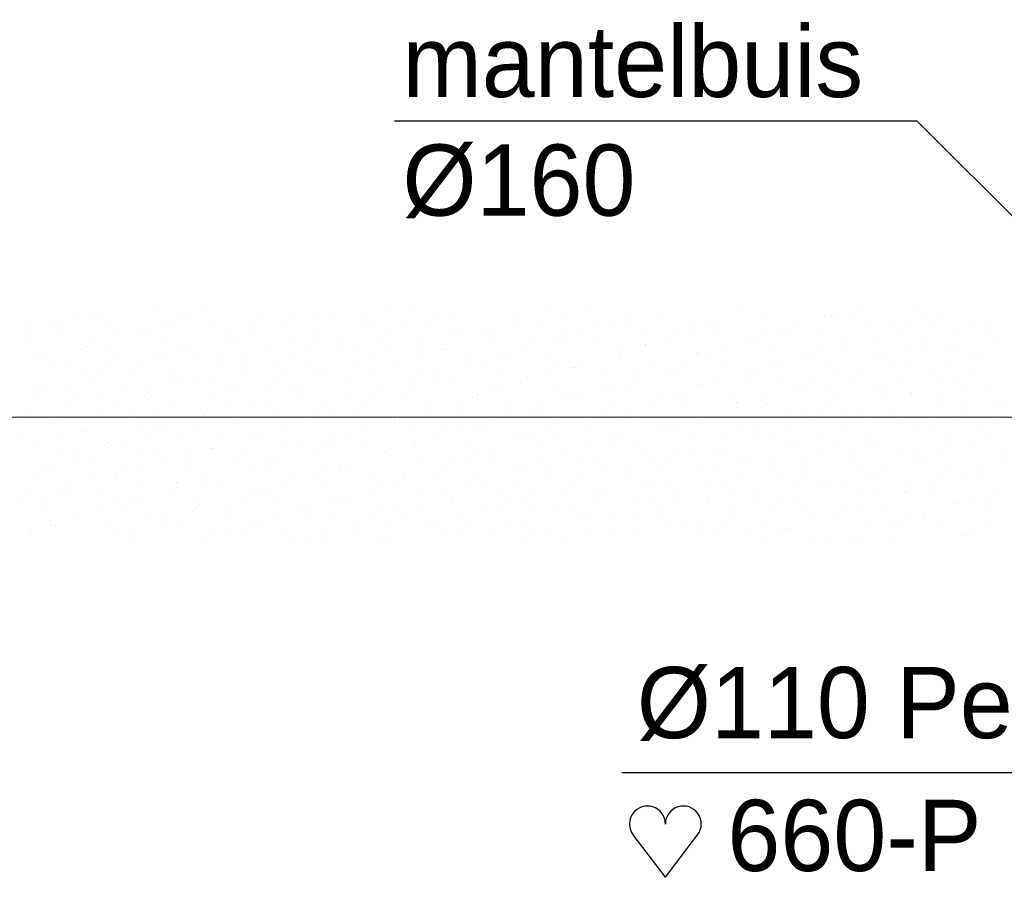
# Model space of a CAD drawing. Extents: x -34830 to 349597, y -3304 to 731056.
# Tile 22 of 48: x 61109 to 63598, y 22711 to 24880. Entities that reach past the tile are written whole.
import ezdxf

# ---------------------------------------------------------------- set-up
doc = ezdxf.new("R2010")
doc.units = 0
doc.header["$LTSCALE"] = 100
doc.linetypes.add('2322121', pattern=[2000, 1000, 1000])
doc.linetypes.add('CENTER4', pattern=[5, 3.125, -0.625, 0.625, -0.625])
doc.layers.get('0').update_dxf_attribs({"linetype": 'CONTINUOUS'})
for name, color, linetype in [('WL524---', 4, 'CONTINUOUS'), ('WL5627--', 4, 'CONTINUOUS'), ('WL570---_HARTLIJN', 7, 'CONTINUOUS'), ('WL570---_RETOUR', 3, 'CONTINUOUS'), ('WM521---', 1, 'CONTINUOUS')]:
    doc.layers.add(name, color=color, linetype=linetype)
doc.styles.add('BURO-018', font='BUROFONT.shx', dxfattribs={"height": 180})

# ---------------------------------------------------------------- blocks, each defined once
blk = doc.blocks.new('HART')
at = {"color": 1}
for q in [(-39.7, 52.4), (39.7, 52.4)]:
    blk.add_line((0, 0), q, dxfattribs=at)
for centre, start, end in [((-22.1, 65.7), 0, 217.1867), ((22.1, 65.7), 322.8133, 180)]:
    blk.add_arc(centre, 22.1, start, end, dxfattribs=at)

msp = doc.modelspace()

# ---------------------------------------------------------------- linework, layer by layer
at = {"layer": 'WL524---', "color": 4, "linetype": '2322121'}
msp.add_line((56599.1, 23877.3), (65022.3, 23874.3), dxfattribs=at)
at = {"layer": 'WL5627--', "color": 6}
for p, q in [((61316.2, 24140.4), (61316.2, 24140.4)), ((61448.7, 24142.3), (61448.7, 24142.3)), ((61583.6, 24143.8), (61583.6, 24143.8)), ((61902.1, 24137.8), (61902.1, 24137.8)), ((62049, 24148.6), (62049, 24148.6)), ((62092.6, 24146.1), (62092.6, 24146.1)), ((62437, 24145.2), (62437, 24145.2)), ((62492.6, 24140.4), (62492.6, 24140.4)), ((62547.1, 24142.7), (62547.1, 24142.7)), ((62935.6, 24148.5), (62935.6, 24148.5)), ((63216.4, 24138.3), (63216.4, 24138.3)), ((63225.5, 24148.6), (63225.5, 24148.6)), ((63371.8, 24144), (63371.8, 24144)), ((61217.8, 24113.6), (61217.8, 24113.6)), ((61258.3, 24134.1), (61258.3, 24134.1)), ((61291.8, 24122), (61291.8, 24122)), ((61330.8, 24112.9), (61330.8, 24112.9)), ((61476.9, 24117.6), (61476.9, 24117.6)), ((61521.2, 24121.2), (61521.2, 24121.2)), ((61541.2, 24137.3), (61541.2, 24137.3)), ((61701.9, 24114.4), (61701.9, 24114.4)), ((61711.7, 24129.5), (61711.7, 24129.5)), ((61790.4, 24125.2), (61790.4, 24125.2)), ((61864.4, 24133.6), (61864.4, 24133.6)), ((61975.7, 24117.8), (61975.7, 24117.8)), ((61984.8, 24129), (61984.8, 24129)), ((62071.2, 24115.1), (62071.2, 24115.1)), ((62166.2, 24126.1), (62166.2, 24126.1)), ((62209.7, 24125.8), (62209.7, 24125.8)), ((62356.6, 24134.4), (62356.6, 24134.4)), ((62363, 24136.9), (62363, 24136.9)), ((62569.8, 24118.3), (62569.8, 24118.3)), ((62643.8, 24126.7), (62643.8, 24126.7)), ((62653.3, 24117.6), (62653.3, 24117.6)), ((62717.6, 24137.2), (62717.6, 24137.2)), ((62800.4, 24119.1), (62800.4, 24119.1)), ((62878.3, 24114.4), (62878.3, 24114.4)), ((62990.9, 24127.4), (62990.9, 24127.4)), ((63142.4, 24129.9), (63142.4, 24129.9)), ((63161.2, 24128.9), (63161.2, 24128.9)), ((63181.3, 24135.7), (63181.3, 24135.7)), ((63253.8, 24114.6), (63253.8, 24114.6)), ((63386.2, 24125.8), (63386.2, 24125.8)), ((63423.2, 24119.8), (63423.2, 24119.8)), ((63444.3, 24122.9), (63444.3, 24122.9)), ((61140.3, 24104.6), (61140.3, 24104.6)), ((61194, 24103.1), (61194, 24103.1)), ((61404.3, 24093), (61404.3, 24093)), ((61424.7, 24095.1), (61424.7, 24095.1)), ((61498.6, 24103.5), (61498.6, 24103.5)), ((61594.8, 24101.3), (61594.8, 24101.3)), ((61637.6, 24094.8), (61637.6, 24094.8)), ((61785.2, 24109.6), (61785.2, 24109.6)), ((61862.6, 24091.6), (61862.6, 24091.6)), ((61997.3, 24106.7), (61997.3, 24106.7)), ((62145.5, 24106.2), (62145.5, 24106.2)), ((62204.1, 24088.1), (62204.1, 24088.1)), ((62229, 24094.3), (62229, 24094.3)), ((62278, 24096.5), (62278, 24096.5)), ((62370.4, 24103), (62370.4, 24103)), ((62419.5, 24102.6), (62419.5, 24102.6)), ((62609.9, 24110.9), (62609.9, 24110.9)), ((62682.4, 24089.7), (62682.4, 24089.7)), ((62776.7, 24099.8), (62776.7, 24099.8)), ((62814, 24094.7), (62814, 24094.7)), ((62850.6, 24108.1), (62850.6, 24108.1)), ((62872.9, 24098), (62872.9, 24098)), ((63039, 24091.6), (63039, 24091.6)), ((63057.4, 24089.6), (63057.4, 24089.6)), ((63063.3, 24106.3), (63063.3, 24106.3)), ((63321.9, 24106.1), (63321.9, 24106.1)), ((63327.4, 24094.6), (63327.4, 24094.6)), ((63349.2, 24111.4), (63349.2, 24111.4)), ((63517.8, 24102.9), (63517.8, 24102.9)), ((63546.8, 24103), (63546.8, 24103)), ((63556.1, 24092.8), (63556.1, 24092.8)), ((61129.7, 24083.4), (61129.7, 24083.4)), ((61132.9, 24073.3), (61132.9, 24073.3)), ((61213.8, 24084.7), (61213.8, 24084.7)), ((61354.7, 24080.2), (61354.7, 24080.2)), ((61631.5, 24076.5), (61631.5, 24076.5)), ((61657.6, 24069.4), (61657.6, 24069.4)), ((61705.5, 24084.9), (61705.5, 24084.9)), ((61798.3, 24072), (61798.3, 24072)), ((61848.1, 24077.7), (61848.1, 24077.7)), ((61912.3, 24066.4), (61912.3, 24066.4)), ((62023.3, 24068.8), (62023.3, 24068.8)), ((62038.5, 24086), (62038.5, 24086)), ((62111, 24064.9), (62111, 24064.9)), ((62301.5, 24073.2), (62301.5, 24073.2)), ((62306.2, 24083.4), (62306.2, 24083.4)), ((62410.9, 24069.6), (62410.9, 24069.6)), ((62484.9, 24078), (62484.9, 24078)), ((62492, 24081.4), (62492, 24081.4)), ((62531.1, 24080.2), (62531.1, 24080.2)), ((62756, 24069.8), (62756, 24069.8)), ((62946.4, 24078.1), (62946.4, 24078.1)), ((62974.7, 24071.9), (62974.7, 24071.9)), ((62983.5, 24081.2), (62983.5, 24081.2)), ((63136.9, 24086.4), (63136.9, 24086.4)), ((63199.7, 24068.8), (63199.7, 24068.8)), ((63264.3, 24071), (63264.3, 24071)), ((63482.6, 24083.3), (63482.6, 24083.3)), ((63580.7, 24071.1), (63580.7, 24071.1)), ((61265.8, 24046.4), (61265.8, 24046.4)), ((61276.7, 24052.9), (61276.7, 24052.9)), ((61290.4, 24060.6), (61290.4, 24060.6)), ((61339.7, 24054.7), (61339.7, 24054.7)), ((61467.2, 24061.2), (61467.2, 24061.2)), ((61515.4, 24057.4), (61515.4, 24057.4)), ((61539.6, 24040), (61539.6, 24040)), ((61730.1, 24048.3), (61730.1, 24048.3)), ((61838.3, 24058), (61838.3, 24058)), ((61920.6, 24056.6), (61920.6, 24056.6)), ((61959, 24049.2), (61959, 24049.2)), ((62045.2, 24039.4), (62045.2, 24039.4)), ((62119.1, 24047.8), (62119.1, 24047.8)), ((62183.9, 24046), (62183.9, 24046)), ((62184.6, 24044.9), (62184.6, 24044.9)), ((62375, 24053.2), (62375, 24053.2)), ((62466.9, 24060.5), (62466.9, 24060.5)), ((62565.5, 24061.5), (62565.5, 24061.5)), ((62617.7, 24051), (62617.7, 24051)), ((62691.7, 24059.4), (62691.7, 24059.4)), ((62691.8, 24057.4), (62691.8, 24057.4)), ((62898.5, 24040.9), (62898.5, 24040.9)), ((63009.3, 24046.2), (63009.3, 24046.2)), ((63135.4, 24049.1), (63135.4, 24049.1)), ((63190.3, 24062.7), (63190.3, 24062.7)), ((63199.7, 24054.5), (63199.7, 24054.5)), ((63360.4, 24045.9), (63360.4, 24045.9)), ((63390.2, 24062.8), (63390.2, 24062.8)), ((63397.2, 24044.1), (63397.2, 24044.1)), ((63462.7, 24041.7), (63462.7, 24041.7)), ((63471.1, 24052.5), (63471.1, 24052.5)), ((61158.7, 24023.5), (61158.7, 24023.5)), ((61168.2, 24023.2), (61168.2, 24023.2)), ((61349.2, 24031.8), (61349.2, 24031.8)), ((61451.1, 24037.8), (61451.1, 24037.8)), ((61472.6, 24027.8), (61472.6, 24027.8)), ((61546.5, 24036.2), (61546.5, 24036.2)), ((61611.8, 24015), (61611.8, 24015)), ((61613.2, 24020.1), (61613.2, 24020.1)), ((61676.1, 24034.6), (61676.1, 24034.6)), ((61753.4, 24017.6), (61753.4, 24017.6)), ((61803.7, 24028.4), (61803.7, 24028.4)), ((61994.1, 24036.7), (61994.1, 24036.7)), ((62119.7, 24026.3), (62119.7, 24026.3)), ((62252, 24020.9), (62252, 24020.9)), ((62326, 24029.3), (62326, 24029.3)), ((62344.6, 24023.2), (62344.6, 24023.2)), ((62437.9, 24021.4), (62437.9, 24021.4)), ((62627.5, 24037.7), (62627.5, 24037.7)), ((62628.4, 24029.7), (62628.4, 24029.7)), ((62788.2, 24014.9), (62788.2, 24014.9)), ((62818.8, 24038), (62818.8, 24038)), ((62824.6, 24032.5), (62824.6, 24032.5)), ((62852.5, 24034.6), (62852.5, 24034.6)), ((62891.3, 24016.8), (62891.3, 24016.8)), ((63031.4, 24014), (63031.4, 24014)), ((63081.8, 24025.1), (63081.8, 24025.1)), ((63105.4, 24022.3), (63105.4, 24022.3)), ((63272.2, 24033.4), (63272.2, 24033.4)), ((63296.1, 24026.3), (63296.1, 24026.3)), ((63345.8, 24013.5), (63345.8, 24013.5)), ((63521.1, 24023.1), (63521.1, 24023.1)), ((63536.2, 24021.8), (63536.2, 24021.8)), ((61180.8, 24006), (61180.8, 24006)), ((61232.3, 24003.5), (61232.3, 24003.5)), ((61328.9, 24000.4), (61328.9, 24000.4)), ((61422.7, 24011.8), (61422.7, 24011.8)), ((61679.4, 24009.3), (61679.4, 24009.3)), ((61772.5, 23992.2), (61772.5, 23992.2)), ((61836.8, 24011.8), (61836.8, 24011.8)), ((61866.5, 23996.6), (61866.5, 23996.6)), ((61886.2, 23990.7), (61886.2, 23990.7)), ((61960.2, 23999.1), (61960.2, 23999.1)), ((61997.5, 23989), (61997.5, 23989)), ((62057, 24004.8), (62057, 24004.8)), ((62247.4, 24013.1), (62247.4, 24013.1)), ((62280.4, 24003.5), (62280.4, 24003.5)), ((62319.9, 23992), (62319.9, 23992)), ((62458.8, 24002.3), (62458.8, 24002.3)), ((62505.3, 24000.4), (62505.3, 24000.4)), ((62510.4, 24000.3), (62510.4, 24000.3)), ((62532.8, 24010.7), (62532.8, 24010.7)), ((62700.8, 24008.6), (62700.8, 24008.6)), ((62739.6, 23992.2), (62739.6, 23992.2)), ((62774.4, 23988.6), (62774.4, 23988.6)), ((62948.9, 23992.1), (62948.9, 23992.1)), ((62964.8, 23996.9), (62964.8, 23996.9)), ((63013.2, 24011.7), (63013.2, 24011.7)), ((63155.3, 24005.2), (63155.3, 24005.2)), ((63173.9, 23988.9), (63173.9, 23988.9)), ((63238.2, 23995.4), (63238.2, 23995.4)), ((63312.2, 24003.8), (63312.2, 24003.8)), ((63456.8, 24003.5), (63456.8, 24003.5)), ((61264.6, 23980.8), (61264.6, 23980.8)), ((61295.1, 23971.7), (61295.1, 23971.7)), ((61313.7, 23979.1), (61313.7, 23979.1)), ((61387.6, 23987.5), (61387.6, 23987.5)), ((61485.6, 23980), (61485.6, 23980)), ((61489.6, 23977.6), (61489.6, 23977.6)), ((61594.5, 23968.9), (61594.5, 23968.9)), ((61676, 23988.3), (61676, 23988.3)), ((61748.5, 23967.1), (61748.5, 23967.1)), ((61933.2, 23969.3), (61933.2, 23969.3)), ((61939, 23975.4), (61939, 23975.4)), ((62093.1, 23972.2), (62093.1, 23972.2)), ((62129.4, 23983.7), (62129.4, 23983.7)), ((62158.2, 23966.2), (62158.2, 23966.2)), ((62167, 23980.5), (62167, 23980.5)), ((62203, 23963.8), (62203, 23963.8)), ((62393.5, 23972.1), (62393.5, 23972.1)), ((62441.1, 23980.7), (62441.1, 23980.7)), ((62583.9, 23980.3), (62583.9, 23980.3)), ((62665.7, 23983.8), (62665.7, 23983.8)), ((62666, 23977.6), (62666, 23977.6)), ((62872.5, 23965.2), (62872.5, 23965.2)), ((62946.4, 23973.6), (62946.4, 23973.6)), ((63027.7, 23965.1), (63027.7, 23965.1)), ((63109.6, 23969.3), (63109.6, 23969.3)), ((63218.2, 23973.4), (63218.2, 23973.4)), ((63334.6, 23966.1), (63334.6, 23966.1)), ((63408.6, 23981.6), (63408.6, 23981.6)), ((63445.1, 23976.9), (63445.1, 23976.9)), ((63519, 23985.2), (63519, 23985.2)), ((61142.4, 23943.4), (61142.4, 23943.4)), ((61177.1, 23942.3), (61177.1, 23942.3)), ((61228.7, 23938.8), (61228.7, 23938.8)), ((61367.6, 23950.6), (61367.6, 23950.6)), ((61425.3, 23958), (61425.3, 23958)), ((61520.5, 23960.5), (61520.5, 23960.5)), ((61558.1, 23958.9), (61558.1, 23958.9)), ((61631.6, 23938.9), (61631.6, 23938.9)), ((61650.3, 23954.8), (61650.3, 23954.8)), ((61727.3, 23942), (61727.3, 23942)), ((61801.3, 23950.4), (61801.3, 23950.4)), ((61822.1, 23947.2), (61822.1, 23947.2)), ((62012.5, 23955.5), (62012.5, 23955.5)), ((62093.9, 23946.5), (62093.9, 23946.5)), ((62299.9, 23953.6), (62299.9, 23953.6)), ((62318.8, 23943.4), (62318.8, 23943.4)), ((62373.9, 23962), (62373.9, 23962)), ((62456.3, 23940.2), (62456.3, 23940.2)), ((62580.7, 23943.4), (62580.7, 23943.4)), ((62601.8, 23957.9), (62601.8, 23957.9)), ((62646.8, 23948.5), (62646.8, 23948.5)), ((62826.7, 23954.7), (62826.7, 23954.7)), ((62837.2, 23956.8), (62837.2, 23956.8)), ((63079.3, 23946.7), (63079.3, 23946.7)), ((63100.2, 23944), (63100.2, 23944)), ((63153.3, 23955.1), (63153.3, 23955.1)), ((63270.3, 23946.5), (63270.3, 23946.5)), ((63290.6, 23952.2), (63290.6, 23952.2)), ((63481.1, 23960.5), (63481.1, 23960.5)), ((63495.3, 23943.3), (63495.3, 23943.3)), ((63554.7, 23940.6), (63554.7, 23940.6)), ((61154.8, 23930.4), (61154.8, 23930.4)), ((61250.7, 23922.4), (61250.7, 23922.4)), ((61303.1, 23920.6), (61303.1, 23920.6)), ((61435.5, 23920.2), (61435.5, 23920.2)), ((61441.1, 23930.6), (61441.1, 23930.6)), ((61586, 23935.1), (61586, 23935.1)), ((61811, 23932), (61811, 23932)), ((61884.9, 23915.4), (61884.9, 23915.4)), ((61934.2, 23923.5), (61934.2, 23923.5)), ((62008.1, 23931.8), (62008.1, 23931.8)), ((62075.4, 23923.7), (62075.4, 23923.7)), ((62254.6, 23923.7), (62254.6, 23923.7)), ((62265.8, 23931.9), (62265.8, 23931.9)), ((62479.5, 23920.5), (62479.5, 23920.5)), ((62506.7, 23935.1), (62506.7, 23935.1)), ((62528.8, 23919.1), (62528.8, 23919.1)), ((62713.6, 23916.5), (62713.6, 23916.5)), ((62719.2, 23927.4), (62719.2, 23927.4)), ((62762.4, 23935.1), (62762.4, 23935.1)), ((62787.5, 23924.9), (62787.5, 23924.9)), ((62909.7, 23935.7), (62909.7, 23935.7)), ((62983.3, 23915.7), (62983.3, 23915.7)), ((62987.4, 23931.9), (62987.4, 23931.9)), ((63173.7, 23924), (63173.7, 23924)), ((63286.1, 23928.1), (63286.1, 23928.1)), ((63360.1, 23936.5), (63360.1, 23936.5)), ((63364.2, 23932.3), (63364.2, 23932.3)), ((63431, 23923.7), (63431, 23923.7)), ((63566.9, 23918), (63566.9, 23918)), ((61238.9, 23900.9), (61238.9, 23900.9)), ((61313.5, 23890.5), (61313.5, 23890.5)), ((61361.6, 23911.8), (61361.6, 23911.8)), ((61463.8, 23897.8), (61463.8, 23897.8)), ((61504, 23898.8), (61504, 23898.8)), ((61568.4, 23893.3), (61568.4, 23893.3)), ((61642.4, 23901.7), (61642.4, 23901.7)), ((61694.5, 23907.1), (61694.5, 23907.1)), ((61746.7, 23912.3), (61746.7, 23912.3)), ((61907.4, 23889.5), (61907.4, 23889.5)), ((61957.4, 23894.3), (61957.4, 23894.3)), ((61971.7, 23909.2), (61971.7, 23909.2)), ((62141, 23904.9), (62141, 23904.9)), ((62147.9, 23902.5), (62147.9, 23902.5)), ((62214.9, 23913.3), (62214.9, 23913.3)), ((62338.3, 23910.8), (62338.3, 23910.8)), ((62411.9, 23890.9), (62411.9, 23890.9)), ((62415.3, 23900.9), (62415.3, 23900.9)), ((62421.8, 23894.7), (62421.8, 23894.7)), ((62602.3, 23899.2), (62602.3, 23899.2)), ((62640.2, 23897.7), (62640.2, 23897.7)), ((62792.8, 23907.4), (62792.8, 23907.4)), ((62920.4, 23898), (62920.4, 23898)), ((62923.1, 23912.3), (62923.1, 23912.3)), ((62994.4, 23906.4), (62994.4, 23906.4)), ((63083.8, 23889.5), (63083.8, 23889.5)), ((63148.1, 23909.1), (63148.1, 23909.1)), ((63236.6, 23892.2), (63236.6, 23892.2)), ((63427, 23900.5), (63427, 23900.5)), ((63493, 23909.6), (63493, 23909.6)), ((63591.7, 23900.8), (63591.7, 23900.8)), ((61123.1, 23882.3), (61123.1, 23882.3)), ((61276.6, 23871.5), (61276.6, 23871.5)), ((61386, 23869.4), (61386, 23869.4)), ((61399.6, 23878.1), (61399.6, 23878.1)), ((61576.5, 23877.7), (61576.5, 23877.7)), ((61624.5, 23875), (61624.5, 23875)), ((61766.9, 23886), (61766.9, 23886)), ((61775.2, 23874.7), (61775.2, 23874.7)), ((61840.5, 23866), (61840.5, 23866)), ((61849.2, 23883.1), (61849.2, 23883.1)), ((62030.9, 23874.3), (62030.9, 23874.3)), ((62056, 23864.6), (62056, 23864.6)), ((62068.1, 23866.7), (62068.1, 23866.7)), ((62132.4, 23886.3), (62132.4, 23886.3)), ((62221.4, 23882.6), (62221.4, 23882.6)), ((62347.8, 23886.4), (62347.8, 23886.4)), ((62554.6, 23867.8), (62554.6, 23867.8)), ((62576, 23878.1), (62576, 23878.1)), ((62628.6, 23876.2), (62628.6, 23876.2)), ((62665.2, 23867.3), (62665.2, 23867.3)), ((62800.9, 23874.9), (62800.9, 23874.9)), ((62855.6, 23875.6), (62855.6, 23875.6)), ((63046.1, 23883.9), (63046.1, 23883.9)), ((63127.2, 23879.4), (63127.2, 23879.4)), ((63201.2, 23887.8), (63201.2, 23887.8)), ((63244.5, 23866.6), (63244.5, 23866.6)), ((63308.8, 23886.3), (63308.8, 23886.3)), ((63309.1, 23871.1), (63309.1, 23871.1)), ((63408, 23869.3), (63408, 23869.3)), ((63499.5, 23879.3), (63499.5, 23879.3)), ((61116.6, 23863.6), (61116.6, 23863.6)), ((61195.5, 23861.1), (61195.5, 23861.1)), ((61202.7, 23863.1), (61202.7, 23863.1)), ((61269.1, 23841.2), (61269.1, 23841.2)), ((61277.3, 23840.8), (61277.3, 23840.8)), ((61409.5, 23844.6), (61409.5, 23844.6)), ((61459.6, 23849.5), (61459.6, 23849.5)), ((61483.5, 23852.9), (61483.5, 23852.9)), ((61560.2, 23855.3), (61560.2, 23855.3)), ((61650, 23857.8), (61650, 23857.8)), ((61785.2, 23852.1), (61785.2, 23852.1)), ((61982.1, 23856.2), (61982.1, 23856.2)), ((62093.8, 23842.5), (62093.8, 23842.5)), ((62228.8, 23843.9), (62228.8, 23843.9)), ((62262.9, 23846), (62262.9, 23846)), ((62284.3, 23850.8), (62284.3, 23850.8)), ((62293.1, 23863.5), (62293.1, 23863.5)), ((62453.8, 23840.7), (62453.8, 23840.7)), ((62474.7, 23859.1), (62474.7, 23859.1)), ((62736.7, 23855.3), (62736.7, 23855.3)), ((62737.7, 23846.2), (62737.7, 23846.2)), ((62761.5, 23849.3), (62761.5, 23849.3)), ((62835.4, 23857.6), (62835.4, 23857.6)), ((62928.1, 23854.5), (62928.1, 23854.5)), ((62961.6, 23852.1), (62961.6, 23852.1)), ((63042.3, 23839.1), (63042.3, 23839.1)), ((63118.6, 23862.8), (63118.6, 23862.8)), ((63192.1, 23842.8), (63192.1, 23842.8)), ((63334.1, 23860.9), (63334.1, 23860.9)), ((63382.6, 23851.1), (63382.6, 23851.1)), ((63405.2, 23843.8), (63405.2, 23843.8)), ((63469.5, 23863.5), (63469.5, 23863.5)), ((63540.9, 23842.3), (63540.9, 23842.3)), ((63573.1, 23859.4), (63573.1, 23859.4)), ((61117.7, 23822.8), (61117.7, 23822.8)), ((61213.1, 23821.1), (61213.1, 23821.1)), ((61438, 23817.9), (61438, 23817.9)), ((61522.4, 23817.6), (61522.4, 23817.6)), ((61616.3, 23826), (61616.3, 23826)), ((61690.3, 23834.4), (61690.3, 23834.4)), ((61712.9, 23825.9), (61712.9, 23825.9)), ((61720.9, 23832.5), (61720.9, 23832.5)), ((61897.1, 23815.9), (61897.1, 23815.9)), ((61903.3, 23834.2), (61903.3, 23834.2)), ((61945.9, 23829.3), (61945.9, 23829.3)), ((62166.3, 23821.4), (62166.3, 23821.4)), ((62188.9, 23837.6), (62188.9, 23837.6)), ((62356.7, 23829.6), (62356.7, 23829.6)), ((62389.5, 23821.1), (62389.5, 23821.1)), ((62395.7, 23819.1), (62395.7, 23819.1)), ((62469.7, 23827.5), (62469.7, 23827.5)), ((62547.2, 23837.9), (62547.2, 23837.9)), ((62614.4, 23817.9), (62614.4, 23817.9)), ((62620.8, 23818), (62620.8, 23818)), ((62811.2, 23826.3), (62811.2, 23826.3)), ((62897.4, 23832.4), (62897.4, 23832.4)), ((62968.3, 23830.7), (62968.3, 23830.7)), ((63001.7, 23834.6), (63001.7, 23834.6)), ((63122.3, 23829.3), (63122.3, 23829.3)), ((63249.1, 23820.5), (63249.1, 23820.5)), ((63445.5, 23819.3), (63445.5, 23819.3)), ((63565.9, 23821), (63565.9, 23821)), ((61141.5, 23801.1), (61141.5, 23801.1)), ((61250.6, 23795.9), (61250.6, 23795.9)), ((61324.5, 23804.2), (61324.5, 23804.2)), ((61331.9, 23809.4), (61331.9, 23809.4)), ((61373.8, 23798.3), (61373.8, 23798.3)), ((61594.9, 23796.5), (61594.9, 23796.5)), ((61598.7, 23795.1), (61598.7, 23795.1)), ((61785.3, 23804.8), (61785.3, 23804.8)), ((61823.2, 23807.5), (61823.2, 23807.5)), ((61881.6, 23809.7), (61881.6, 23809.7)), ((61975.8, 23813.1), (61975.8, 23813.1)), ((62049.4, 23793.1), (62049.4, 23793.1)), ((62103.9, 23797.3), (62103.9, 23797.3)), ((62106.6, 23806.5), (62106.6, 23806.5)), ((62239.8, 23801.4), (62239.8, 23801.4)), ((62430.3, 23809.7), (62430.3, 23809.7)), ((62550.2, 23798.2), (62550.2, 23798.2)), ((62602.6, 23800.5), (62602.6, 23800.5)), ((62676.5, 23808.9), (62676.5, 23808.9)), ((62775.1, 23795.1), (62775.1, 23795.1)), ((62874.1, 23794.5), (62874.1, 23794.5)), ((62883.3, 23790.4), (62883.3, 23790.4)), ((63058, 23809.6), (63058, 23809.6)), ((63064.5, 23802.7), (63064.5, 23802.7)), ((63175.1, 23812.2), (63175.1, 23812.2)), ((63255, 23811), (63255, 23811)), ((63283, 23806.5), (63283, 23806.5)), ((63327.5, 23789.9), (63327.5, 23789.9)), ((63382, 23793.6), (63382, 23793.6)), ((63455.9, 23802), (63455.9, 23802)), ((63517.9, 23798.2), (63517.9, 23798.2)), ((61214, 23780), (61214, 23780)), ((61404.4, 23788.2), (61404.4, 23788.2)), ((61457.4, 23777.3), (61457.4, 23777.3)), ((61478, 23768.3), (61478, 23768.3)), ((61531.4, 23785.7), (61531.4, 23785.7)), ((61534.5, 23775.5), (61534.5, 23775.5)), ((61668.4, 23776.6), (61668.4, 23776.6)), ((61738.2, 23767.1), (61738.2, 23767.1)), ((61759.4, 23772.3), (61759.4, 23772.3)), ((61858.9, 23784.9), (61858.9, 23784.9)), ((62030, 23788.9), (62030, 23788.9)), ((62042.3, 23786.9), (62042.3, 23786.9)), ((62236.8, 23770.4), (62236.8, 23770.4)), ((62267.3, 23783.7), (62267.3, 23783.7)), ((62302.7, 23769.6), (62302.7, 23769.6)), ((62310.8, 23778.8), (62310.8, 23778.8)), ((62493.1, 23777.9), (62493.1, 23777.9)), ((62683.6, 23786.2), (62683.6, 23786.2)), ((62710.9, 23775.4), (62710.9, 23775.4)), ((62756.1, 23765), (62756.1, 23765)), ((62809.4, 23782), (62809.4, 23782)), ((62935.8, 23772.3), (62935.8, 23772.3)), ((62946.5, 23773.3), (62946.5, 23773.3)), ((63090.2, 23771.8), (63090.2, 23771.8)), ((63137, 23781.6), (63137, 23781.6)), ((63218.7, 23786.8), (63218.7, 23786.8)), ((63401, 23770), (63401, 23770)), ((63443.7, 23783.6), (63443.7, 23783.6)), ((63588.8, 23775.1), (63588.8, 23775.1)), ((63591.5, 23778.2), (63591.5, 23778.2)), ((61165.6, 23755.5), (61165.6, 23755.5)), ((61187.3, 23741.3), (61187.3, 23741.3)), ((61251.5, 23760.9), (61251.5, 23760.9)), ((61287.5, 23760), (61287.5, 23760)), ((61664.2, 23758.8), (61664.2, 23758.8)), ((61695.1, 23752.7), (61695.1, 23752.7)), ((61731.3, 23744.8), (61731.3, 23744.8)), ((61871.1, 23740.2), (61871.1, 23740.2)), ((61920.1, 23749.5), (61920.1, 23749.5)), ((61921.7, 23753), (61921.7, 23753)), ((61945, 23748.6), (61945, 23748.6)), ((62112.2, 23761.3), (62112.2, 23761.3)), ((62184.7, 23740.2), (62184.7, 23740.2)), ((62203, 23764.1), (62203, 23764.1)), ((62363.7, 23741.2), (62363.7, 23741.2)), ((62375.2, 23748.5), (62375.2, 23748.5)), ((62428, 23760.9), (62428, 23760.9)), ((62443.6, 23751.8), (62443.6, 23751.8)), ((62517.6, 23760.2), (62517.6, 23760.2)), ((62565.6, 23756.8), (62565.6, 23756.8)), ((62724.4, 23741.7), (62724.4, 23741.7)), ((62829.6, 23745.1), (62829.6, 23745.1)), ((62871.6, 23752.6), (62871.6, 23752.6)), ((63016.2, 23763.4), (63016.2, 23763.4)), ((63020.1, 23753.4), (63020.1, 23753.4)), ((63096.5, 23749.5), (63096.5, 23749.5)), ((63210.6, 23761.7), (63210.6, 23761.7)), ((63223.1, 23744.9), (63223.1, 23744.9)), ((63297, 23753.3), (63297, 23753.3)), ((63379.4, 23764), (63379.4, 23764)), ((63540.1, 23741.2), (63540.1, 23741.2)), ((61159.9, 23719.9), (61159.9, 23719.9)), ((61298.5, 23728.6), (61298.5, 23728.6)), ((61348, 23718.5), (61348, 23718.5)), ((61350.4, 23728.2), (61350.4, 23728.2)), ((61372.4, 23737), (61372.4, 23737)), ((61412.2, 23738.1), (61412.2, 23738.1)), ((61540.8, 23736.5), (61540.8, 23736.5)), ((61572.9, 23715.3), (61572.9, 23715.3)), ((61579.3, 23718.4), (61579.3, 23718.4)), ((61613.3, 23715.3), (61613.3, 23715.3)), ((61803.8, 23723.6), (61803.8, 23723.6)), ((61855.8, 23729.9), (61855.8, 23729.9)), ((61994.2, 23731.9), (61994.2, 23731.9)), ((62077.9, 23721.7), (62077.9, 23721.7)), ((62080.8, 23726.7), (62080.8, 23726.7)), ((62151.9, 23730), (62151.9, 23730)), ((62258.2, 23720.3), (62258.2, 23720.3)), ((62448.7, 23728.5), (62448.7, 23728.5)), ((62524.4, 23718.4), (62524.4, 23718.4)), ((62588.7, 23738.1), (62588.7, 23738.1)), ((62639.2, 23736.8), (62639.2, 23736.8)), ((62650.5, 23733.3), (62650.5, 23733.3)), ((62749.3, 23715.3), (62749.3, 23715.3)), ((62857.3, 23714.7), (62857.3, 23714.7)), ((62931.3, 23723.1), (62931.3, 23723.1)), ((63032.3, 23729.8), (63032.3, 23729.8)), ((63082.9, 23721.6), (63082.9, 23721.6)), ((63257.2, 23726.6), (63257.2, 23726.6)), ((63273.4, 23729.8), (63273.4, 23729.8)), ((63429.9, 23726.4), (63429.9, 23726.4)), ((63463.9, 23738.1), (63463.9, 23738.1)), ((63503.8, 23734.7), (63503.8, 23734.7)), ((63536.4, 23717), (63536.4, 23717)), ((61232.4, 23698.8), (61232.4, 23698.8)), ((61422.8, 23707.1), (61422.8, 23707.1)), ((61505.3, 23710), (61505.3, 23710)), ((61508.7, 23695.7), (61508.7, 23695.7)), ((61686.9, 23695.4), (61686.9, 23695.4)), ((61712.1, 23691.5), (61712.1, 23691.5)), ((61733.6, 23692.5), (61733.6, 23692.5)), ((61786.1, 23699.9), (61786.1, 23699.9)), ((61877.3, 23703.7), (61877.3, 23703.7)), ((62016.5, 23707), (62016.5, 23707)), ((62067.8, 23712), (62067.8, 23712)), ((62241.5, 23703.9), (62241.5, 23703.9)), ((62284.7, 23703.1), (62284.7, 23703.1)), ((62358.7, 23711.5), (62358.7, 23711.5)), ((62511.6, 23696.7), (62511.6, 23696.7)), ((62565.5, 23692.9), (62565.5, 23692.9)), ((62685.1, 23695.6), (62685.1, 23695.6)), ((62702, 23705), (62702, 23705)), ((62892.5, 23713.3), (62892.5, 23713.3)), ((62910, 23692.4), (62910, 23692.4)), ((62965, 23692.2), (62965, 23692.2)), ((63064.1, 23696.2), (63064.1, 23696.2)), ((63138.1, 23704.6), (63138.1, 23704.6)), ((63155.4, 23700.4), (63155.4, 23700.4)), ((63192.9, 23707), (63192.9, 23707)), ((63345.9, 23708.7), (63345.9, 23708.7)), ((63417.9, 23703.8), (63417.9, 23703.8)), ((61115.5, 23670.6), (61115.5, 23670.6)), ((61139.6, 23679.9), (61139.6, 23679.9)), ((61213.5, 23688.3), (61213.5, 23688.3)), ((61225.8, 23681.1), (61225.8, 23681.1)), ((61305.9, 23678.8), (61305.9, 23678.8)), ((61420.4, 23669.7), (61420.4, 23669.7)), ((61496.4, 23687.1), (61496.4, 23687.1)), ((61669.4, 23672.8), (61669.4, 23672.8)), ((61894.3, 23669.7), (61894.3, 23669.7)), ((61919, 23672.9), (61919, 23672.9)), ((61940.2, 23671.9), (61940.2, 23671.9)), ((61992.9, 23681.3), (61992.9, 23681.3)), ((62130.6, 23680.1), (62130.6, 23680.1)), ((62177.2, 23684.2), (62177.2, 23684.2)), ((62321.1, 23688.4), (62321.1, 23688.4)), ((62393.6, 23667.3), (62393.6, 23667.3)), ((62402.2, 23681.1), (62402.2, 23681.1)), ((62491.6, 23684.6), (62491.6, 23684.6)), ((62584, 23675.6), (62584, 23675.6)), ((62698.4, 23666), (62698.4, 23666)), ((62772.3, 23674.4), (62772.3, 23674.4)), ((62774.5, 23683.9), (62774.5, 23683.9)), ((62845.8, 23672.8), (62845.8, 23672.8)), ((63038.5, 23672.2), (63038.5, 23672.2)), ((63070.7, 23669.6), (63070.7, 23669.6)), ((63229, 23680.5), (63229, 23680.5)), ((63271, 23677.6), (63271, 23677.6)), ((63344.9, 23686), (63344.9, 23686)), ((63353.6, 23684.2), (63353.6, 23684.2)), ((63419.4, 23688.8), (63419.4, 23688.8)), ((63551.7, 23667.5), (63551.7, 23667.5)), ((63578.6, 23681), (63578.6, 23681)), ((61161.5, 23661.5), (61161.5, 23661.5)), ((61346.4, 23661.3), (61346.4, 23661.3)), ((61368.8, 23647), (61368.8, 23647)), ((61386.5, 23658.3), (61386.5, 23658.3)), ((61553.2, 23642.8), (61553.2, 23642.8)), ((61559.2, 23655.3), (61559.2, 23655.3)), ((61627.2, 23651.2), (61627.2, 23651.2)), ((61749.7, 23663.6), (61749.7, 23663.6)), ((61822.2, 23642.5), (61822.2, 23642.5)), ((61830.1, 23650), (61830.1, 23650)), ((62012.6, 23650.7), (62012.6, 23650.7)), ((62055, 23646.9), (62055, 23646.9)), ((62125.8, 23654.4), (62125.8, 23654.4)), ((62199.8, 23662.8), (62199.8, 23662.8)), ((62203.1, 23659), (62203.1, 23659)), ((62337.9, 23661.4), (62337.9, 23661.4)), ((62406.6, 23644.2), (62406.6, 23644.2)), ((62467.1, 23647.4), (62467.1, 23647.4)), ((62562.9, 23658.2), (62562.9, 23658.2)), ((62657.6, 23655.7), (62657.6, 23655.7)), ((62848, 23663.9), (62848, 23663.9)), ((62905.2, 23647.5), (62905.2, 23647.5)), ((62979.2, 23655.8), (62979.2, 23655.8)), ((63006.5, 23650), (63006.5, 23650)), ((63101.4, 23640.4), (63101.4, 23640.4)), ((63231.4, 23646.8), (63231.4, 23646.8)), ((63291.8, 23648.7), (63291.8, 23648.7)), ((63477.8, 23659.1), (63477.8, 23659.1)), ((63482.3, 23657), (63482.3, 23657)), ((63514.3, 23661.4), (63514.3, 23661.4)), ((61178.3, 23638.7), (61178.3, 23638.7)), ((61250.8, 23617.6), (61250.8, 23617.6)), ((61261.4, 23621), (61261.4, 23621)), ((61322.2, 23638.6), (61322.2, 23638.6)), ((61441.3, 23625.9), (61441.3, 23625.9)), ((61482.9, 23615.8), (61482.9, 23615.8)), ((61547.1, 23635.5), (61547.1, 23635.5)), ((61631.7, 23634.2), (61631.7, 23634.2)), ((61760.1, 23624.2), (61760.1, 23624.2)), ((61834, 23632.6), (61834, 23632.6)), ((61895.7, 23622.5), (61895.7, 23622.5)), ((61990.7, 23627.2), (61990.7, 23627.2)), ((62086.2, 23630.8), (62086.2, 23630.8)), ((62215.7, 23624), (62215.7, 23624)), ((62276.7, 23639.1), (62276.7, 23639.1)), ((62332.6, 23635.9), (62332.6, 23635.9)), ((62498.6, 23638.6), (62498.6, 23638.6)), ((62530, 23615.5), (62530, 23615.5)), ((62539.5, 23617.3), (62539.5, 23617.3)), ((62613.4, 23625.7), (62613.4, 23625.7)), ((62659.3, 23615.8), (62659.3, 23615.8)), ((62720.4, 23623.8), (62720.4, 23623.8)), ((62723.6, 23635.4), (62723.6, 23635.4)), ((62910.9, 23632.1), (62910.9, 23632.1)), ((63112, 23628.9), (63112, 23628.9)), ((63167.2, 23627.2), (63167.2, 23627.2)), ((63173.8, 23619.3), (63173.8, 23619.3)), ((63186, 23637.3), (63186, 23637.3)), ((63364.3, 23627.5), (63364.3, 23627.5)), ((63392.1, 23624), (63392.1, 23624)), ((63392.8, 23618.8), (63392.8, 23618.8)), ((63554.8, 23635.8), (63554.8, 23635.8)), ((61187.5, 23612.6), (61187.5, 23612.6)), ((61200, 23601.3), (61200, 23601.3)), ((61324.3, 23597.7), (61324.3, 23597.7)), ((61394.3, 23594.1), (61394.3, 23594.1)), ((61468.3, 23602.4), (61468.3, 23602.4)), ((61514.8, 23606), (61514.8, 23606)), ((61643.6, 23593), (61643.6, 23593)), ((61705.3, 23614.2), (61705.3, 23614.2)), ((61707.8, 23612.7), (61707.8, 23612.7)), ((61958.6, 23590.7), (61958.6, 23590.7)), ((61966.9, 23605.7), (61966.9, 23605.7)), ((62040.8, 23614.1), (62040.8, 23614.1)), ((62149, 23599), (62149, 23599)), ((62151.4, 23604.4), (62151.4, 23604.4)), ((62247.7, 23595.5), (62247.7, 23595.5)), ((62339.5, 23607.3), (62339.5, 23607.3)), ((62376.4, 23601.2), (62376.4, 23601.2)), ((62602.4, 23594.4), (62602.4, 23594.4)), ((62746.3, 23598.8), (62746.3, 23598.8)), ((62792.9, 23602.7), (62792.9, 23602.7)), ((62820, 23593), (62820, 23593)), ((62820.3, 23607.1), (62820.3, 23607.1)), ((62884.3, 23612.6), (62884.3, 23612.6)), ((62983.4, 23611), (62983.4, 23611)), ((63056.9, 23591), (63056.9, 23591)), ((63247.4, 23599.3), (63247.4, 23599.3)), ((63318.9, 23610.4), (63318.9, 23610.4)), ((63327.9, 23604.3), (63327.9, 23604.3)), ((63437.9, 23607.6), (63437.9, 23607.6)), ((63525.7, 23591.8), (63525.7, 23591.8)), ((63552.8, 23601.2), (63552.8, 23601.2)), ((61133.9, 23589.4), (61133.9, 23589.4)), ((61135.7, 23581.6), (61135.7, 23581.6)), ((61360.7, 23578.5), (61360.7, 23578.5)), ((61387.2, 23565.8), (61387.2, 23565.8)), ((61577.6, 23574.1), (61577.6, 23574.1)), ((61601.1, 23575.5), (61601.1, 23575.5)), ((61675.1, 23583.9), (61675.1, 23583.9)), ((61768.1, 23582.4), (61768.1, 23582.4)), ((61804.3, 23570.2), (61804.3, 23570.2)), ((61868.5, 23589.8), (61868.5, 23589.8)), ((61881.9, 23565.3), (61881.9, 23565.3)), ((62029.2, 23567), (62029.2, 23567)), ((62031.1, 23569.6), (62031.1, 23569.6)), ((62173.7, 23587.1), (62173.7, 23587.1)), ((62221.5, 23577.9), (62221.5, 23577.9)), ((62312.1, 23581.6), (62312.1, 23581.6)), ((62380.5, 23568.6), (62380.5, 23568.6)), ((62412, 23586.1), (62412, 23586.1)), ((62454.5, 23577), (62454.5, 23577)), ((62485.5, 23566.2), (62485.5, 23566.2)), ((62537.1, 23578.4), (62537.1, 23578.4)), ((62676, 23574.5), (62676, 23574.5)), ((62866.5, 23582.8), (62866.5, 23582.8)), ((62953.1, 23580.2), (62953.1, 23580.2)), ((62980.7, 23570.1), (62980.7, 23570.1)), ((63027.1, 23588.6), (63027.1, 23588.6)), ((63044.9, 23589.8), (63044.9, 23589.8)), ((63205.6, 23567), (63205.6, 23567)), ((63233.9, 23570), (63233.9, 23570)), ((63310.2, 23567.5), (63310.2, 23567.5)), ((63488.5, 23581.5), (63488.5, 23581.5)), ((63500.7, 23575.8), (63500.7, 23575.8)), ((61840.6, 23561.3), (61840.6, 23561.3)), ((63119.8, 23559.2), (63119.8, 23559.2)), ((63160, 23561.7), (63160, 23561.7))]:
    msp.add_line(p, q, dxfattribs=at)
at = {"layer": 'WL570---_RETOUR', "color": 1}
for p, q in [((62056.7, 24624.1), (63376.3, 24624.1)), ((63376.3, 24624.1), (64086.1, 23914.7))]:
    msp.add_line(p, q, dxfattribs=at)
at = {"layer": 'WM521---'}
msp.add_line((63679, 22975.5), (62631.2, 22975.5), dxfattribs=at)

# ---------------------------------------------------------------- block references
at = {"layer": 'WM521---', "xscale": 2.052, "yscale": 2.052, "zscale": 2.052}
msp.add_blockref('HART', (62741.1, 22711.3), dxfattribs=at)

# ---------------------------------------------------------------- texts
at = {"layer": 'WL570---_HARTLIJN', "color": 1, "linetype": 'CENTER4', "style": 'BURO-018'}
msp.add_text('%%C110 Pe', height=180, dxfattribs=at).set_placement((62669, 23063.1))
at = {"layer": 'WL570---_RETOUR', "color": 1, "style": 'BURO-018'}
for s, p in [('mantelbuis', (62076.6, 24684)), ('%%C160', (62076.6, 24384))]:
    msp.add_text(s, height=180, dxfattribs=at).set_placement(p)
at = {"layer": 'WM521---', "color": 1, "style": 'BURO-018'}
msp.add_text('660-P', height=180, dxfattribs=at).set_placement((62897.8, 22727.3))

doc.saveas('drawing.dxf')
